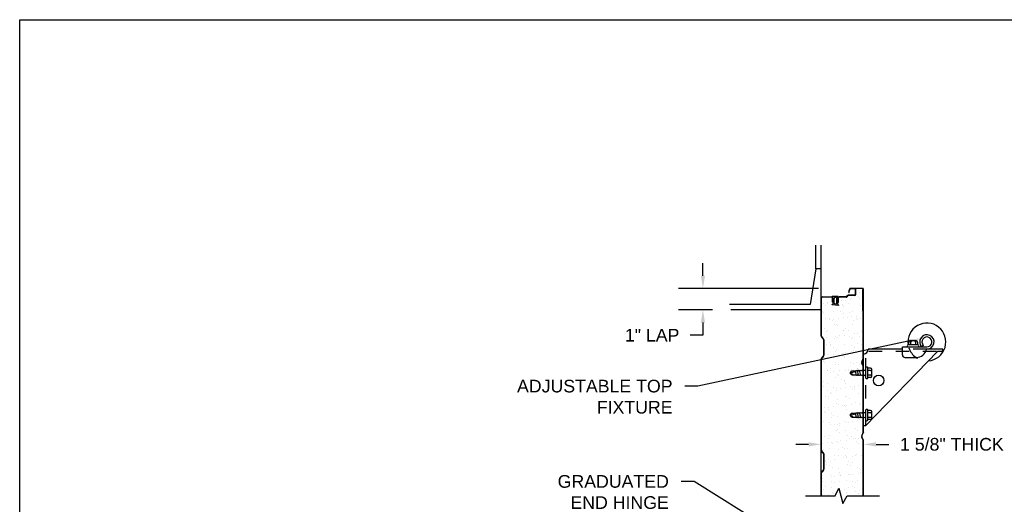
# Model space of a CAD drawing. Header units: inches. Extents: x 168.8 to 189.1, y 234.4 to 247.7.
# Tile 4 of 7: x 168.8 to 176.1, y 243.6 to 247.2. Entities that reach past the tile are written whole.
import ezdxf
from ezdxf import colors
from ezdxf.entities.mleader import LeaderData, LeaderLine
from ezdxf.math import Vec2, Vec3

# ---------------------------------------------------------------- set-up
doc = ezdxf.new("R2010")
doc.units = ezdxf.units.IN
doc.header["$LTSCALE"] = 0.25
doc.header["$MEASUREMENT"] = 0
doc.linetypes.add('HIDDEN2', pattern=[0.1875, 0.125, -0.0625])
doc.linetypes.add('HIDDEN3', pattern=[0.09375, 0.0625, -0.03125])
doc.layers.add('591', color=7, linetype='Continuous')
doc.layers.add('ANNOTATIONS', color=1, linetype='Continuous')
doc.styles.add('ARIAL', font='arial.ttf', dxfattribs={"height": 0.09375})
doc.styles.get("Standard").update_dxf_attribs({"font": 'romans.shx'})
doc.dimstyles.new('DIMSTYLE_5', dxfattribs={"dimtxt": 0.0625, "dimasz": 0.15, "dimexe": 0.18, "dimexo": 0.0625, "dimgap": 0.09, "dimtad": 0, "dimtih": 1, "dimtoh": 1, "dimdec": 5, "dimlfac": 8, "dimzin": 4, "dimdsep": 46, "dimtxsty": 'Standard', "dimcen": 0.09, "dimadec": 0, "dimazin": 0, "dimtp": 0.03125, "dimtm": 0.03125, "dimtfac": 1, "dimtdec": 5, "dimtofl": 0, "dimtmove": 0, "dimatfit": 3, "dimfxl": 1, "dimtolj": 1, "dimtzin": 4, "dimarcsym": 0})
doc.dimstyles.new('STANDARD$0', dxfattribs={"dimtxt": 0.09375, "dimasz": 0.09375, "dimexe": 0.03125, "dimexo": 0.046875, "dimgap": 0.09, "dimtad": 0, "dimtih": 1, "dimtoh": 1, "dimdec": 4, "dimzin": 0, "dimdsep": 46, "dimtxsty": 'ARIAL', "dimcen": 0.09, "dimadec": 0, "dimazin": 0, "dimtfac": 1, "dimtdec": 4, "dimtofl": 0, "dimtmove": 0, "dimatfit": 1, "dimfxl": 1, "dimtolj": 1, "dimtzin": 0, "dimarcsym": 0})

# ---------------------------------------------------------------- blocks, each defined once
blk = doc.blocks.new('*X5')
at = {"color": 0}
for p, q in [((2.1989, 9.6104), (2.1989, 9.6104)), ((2.2396, 9.6158), (2.2396, 9.6158)), ((2.2465, 9.6244), (2.2465, 9.6244)), ((2.2789, 9.6507), (2.2789, 9.6507)), ((2.28, 9.6594), (2.28, 9.6594)), ((2.3, 9.6373), (2.3, 9.6373)), ((2.3068, 9.6707), (2.3068, 9.6707)), ((2.3075, 9.6247), (2.3075, 9.6247)), ((2.0383, 9.5893), (2.0383, 9.5893)), ((2.0512, 9.5733), (2.0512, 9.5733)), ((2.0644, 9.5927), (2.0644, 9.5927)), ((2.0645, 9.5883), (2.0645, 9.5883)), ((2.1729, 9.607), (2.1729, 9.607)), ((2.1794, 9.5699), (2.1794, 9.5699)), ((2.182, 9.575), (2.182, 9.575)), ((2.1886, 9.5614), (2.1886, 9.5614)), ((2.2202, 9.5886), (2.2202, 9.5886)), ((2.3099, 9.5744), (2.3099, 9.5744)), ((2.0289, 9.5115), (2.0289, 9.5115)), ((2.0291, 9.526), (2.0291, 9.526)), ((2.0383, 9.5175), (2.0383, 9.5175)), ((2.0543, 9.477), (2.0543, 9.477)), ((2.0818, 9.4777), (2.0818, 9.4777)), ((2.0844, 9.4659), (2.0844, 9.4659)), ((2.1105, 9.4693), (2.1105, 9.4693)), ((2.1146, 9.5232), (2.1146, 9.5232)), ((2.1511, 9.4747), (2.1511, 9.4747)), ((2.1636, 9.5252), (2.1636, 9.5252)), ((2.1846, 9.5118), (2.1846, 9.5118)), ((2.1852, 9.4786), (2.1852, 9.4786)), ((2.219, 9.4836), (2.219, 9.4836)), ((2.2321, 9.5216), (2.2321, 9.5216)), ((2.245, 9.4871), (2.245, 9.4871)), ((2.2496, 9.5281), (2.2496, 9.5281)), ((2.2605, 9.4634), (2.2605, 9.4634)), ((2.2819, 9.476), (2.2819, 9.476)), ((2.2857, 9.4924), (2.2857, 9.4924)), ((2.2911, 9.4675), (2.2911, 9.4675)), ((2.3131, 9.478), (2.3131, 9.478)), ((2.3193, 9.5255), (2.3193, 9.5255)), ((2.0482, 9.3997), (2.0482, 9.3997)), ((2.1048, 9.4631), (2.1048, 9.4631)), ((2.1177, 9.4269), (2.1177, 9.4269)), ((2.1316, 9.4321), (2.1316, 9.4321)), ((2.1408, 9.4236), (2.1408, 9.4236)), ((2.2039, 9.4), (2.2039, 9.4)), ((2.2528, 9.4318), (2.2528, 9.4318)), ((2.034, 9.3399), (2.034, 9.3399)), ((2.0575, 9.3806), (2.0575, 9.3806)), ((2.0626, 9.3336), (2.0626, 9.3336)), ((2.0693, 9.3863), (2.0693, 9.3863)), ((2.1209, 9.3305), (2.1209, 9.3305)), ((2.1305, 9.3425), (2.1305, 9.3425)), ((2.1452, 9.3379), (2.1452, 9.3379)), ((2.1566, 9.3459), (2.1566, 9.3459)), ((2.1843, 9.3838), (2.1843, 9.3838)), ((2.1883, 9.3823), (2.1883, 9.3823)), ((2.1972, 9.3513), (2.1972, 9.3513)), ((2.225, 9.3866), (2.225, 9.3866)), ((2.2341, 9.3382), (2.2341, 9.3382)), ((2.2433, 9.3297), (2.2433, 9.3297)), ((2.2559, 9.3354), (2.2559, 9.3354)), ((2.2651, 9.3602), (2.2651, 9.3602)), ((2.2911, 9.3637), (2.2911, 9.3637)), ((2.3009, 9.3382), (2.3009, 9.3382)), ((2.3162, 9.3817), (2.3162, 9.3817)), ((2.0606, 9.2843), (2.0606, 9.2843)), ((2.0838, 9.2943), (2.0838, 9.2943)), ((2.0886, 9.2745), (2.0886, 9.2745)), ((2.093, 9.2858), (2.093, 9.2858)), ((2.1097, 9.2611), (2.1097, 9.2611)), ((2.1365, 9.246), (2.1365, 9.246)), ((2.1915, 9.286), (2.1915, 9.286)), ((2.2443, 9.2748), (2.2443, 9.2748)), ((2.2654, 9.2614), (2.2654, 9.2614)), ((2.2868, 9.2899), (2.2868, 9.2899)), ((2.3194, 9.2853), (2.3194, 9.2853)), ((2.042, 9.2014), (2.042, 9.2014)), ((2.0638, 9.1879), (2.0638, 9.1879)), ((2.0681, 9.2048), (2.0681, 9.2048)), ((2.1087, 9.2102), (2.1087, 9.2102)), ((2.124, 9.2342), (2.124, 9.2342)), ((2.1766, 9.2191), (2.1766, 9.2191)), ((2.1856, 9.2127), (2.1856, 9.2127)), ((2.1863, 9.2004), (2.1863, 9.2004)), ((2.1946, 9.1896), (2.1946, 9.1896)), ((2.1955, 9.1919), (2.1955, 9.1919)), ((2.2027, 9.2226), (2.2027, 9.2226)), ((2.2433, 9.2279), (2.2433, 9.2279)), ((2.2591, 9.2391), (2.2591, 9.2391)), ((2.3112, 9.2368), (2.3112, 9.2368)), ((2.3225, 9.189), (2.3225, 9.189)), ((2.036, 9.1565), (2.036, 9.1565)), ((2.0452, 9.1481), (2.0452, 9.1481)), ((2.0887, 9.1082), (2.0887, 9.1082)), ((2.1272, 9.1379), (2.1272, 9.1379)), ((2.129, 9.1493), (2.129, 9.1493)), ((2.1501, 9.1359), (2.1501, 9.1359)), ((2.239, 9.1521), (2.239, 9.1521)), ((2.2622, 9.1427), (2.2622, 9.1427)), ((2.2847, 9.1496), (2.2847, 9.1496)), ((2.2887, 9.1065), (2.2887, 9.1065)), ((2.2894, 9.1045), (2.2894, 9.1045)), ((2.3058, 9.1362), (2.3058, 9.1362)), ((2.0669, 9.0916), (2.0669, 9.0916)), ((2.0703, 9.0872), (2.0703, 9.0872)), ((2.0881, 9.078), (2.0881, 9.078)), ((2.1142, 9.0814), (2.1142, 9.0814)), ((2.1303, 9.0415), (2.1303, 9.0415)), ((2.1384, 9.0626), (2.1384, 9.0626)), ((2.1477, 9.0541), (2.1477, 9.0541)), ((2.1548, 9.0868), (2.1548, 9.0868)), ((2.1978, 9.0933), (2.1978, 9.0933)), ((2.2227, 9.0957), (2.2227, 9.0957)), ((2.226, 9.0875), (2.226, 9.0875)), ((2.2488, 9.0992), (2.2488, 9.0992)), ((2.2654, 9.0464), (2.2654, 9.0464)), ((2.298, 9.098), (2.298, 9.098)), ((2.3257, 9.0927), (2.3257, 9.0927)), ((2.0347, 9.0104), (2.0347, 9.0104)), ((2.0408, 8.9704), (2.0408, 8.9704)), ((2.0701, 8.9953), (2.0701, 8.9953)), ((2.1107, 8.962), (2.1107, 8.962)), ((2.1342, 8.9546), (2.1342, 8.9546)), ((2.1603, 8.9581), (2.1603, 8.9581)), ((2.1694, 9.0241), (2.1694, 9.0241)), ((2.1905, 9.0107), (2.1905, 9.0107)), ((2.1912, 9.0143), (2.1912, 9.0143)), ((2.2009, 8.9969), (2.2009, 8.9969)), ((2.2009, 8.9634), (2.2009, 8.9634)), ((2.2409, 8.9687), (2.2409, 8.9687)), ((2.2501, 8.9602), (2.2501, 8.9602)), ((2.2664, 8.9623), (2.2664, 8.9623)), ((2.2688, 8.9724), (2.2688, 8.9724)), ((2.2949, 8.9758), (2.2949, 8.9758)), ((2.3251, 9.0244), (2.3251, 9.0244)), ((2.3288, 8.9963), (2.3288, 8.9963)), ((2.0257, 8.9403), (2.0257, 8.9403)), ((2.054, 8.8986), (2.054, 8.8986)), ((2.0663, 8.9457), (2.0663, 8.9457)), ((2.0732, 8.8989), (2.0732, 8.8989)), ((2.0751, 8.8852), (2.0751, 8.8852)), ((2.0906, 8.9248), (2.0906, 8.9248)), ((2.0998, 8.9164), (2.0998, 8.9164)), ((2.1335, 8.9452), (2.1335, 8.9452)), ((2.2041, 8.9006), (2.2041, 8.9006)), ((2.2098, 8.8989), (2.2098, 8.8989)), ((2.2308, 8.8855), (2.2308, 8.8855)), ((2.2685, 8.95), (2.2685, 8.95)), ((2.2936, 8.9204), (2.2936, 8.9204)), ((2.0458, 8.8135), (2.0458, 8.8135)), ((2.0718, 8.817), (2.0718, 8.817)), ((2.1124, 8.8223), (2.1124, 8.8223)), ((2.1366, 8.8488), (2.1366, 8.8488)), ((2.1433, 8.8765), (2.1433, 8.8765)), ((2.151, 8.8368), (2.151, 8.8368)), ((2.1803, 8.8312), (2.1803, 8.8312)), ((2.1931, 8.8309), (2.1931, 8.8309)), ((2.2023, 8.8224), (2.2023, 8.8224)), ((2.2064, 8.8347), (2.2064, 8.8347)), ((2.247, 8.84), (2.247, 8.84)), ((2.2717, 8.8537), (2.2717, 8.8537)), ((2.3067, 8.8371), (2.3067, 8.8371)), ((2.3149, 8.849), (2.3149, 8.849)), ((2.0428, 8.787), (2.0428, 8.787)), ((2.052, 8.7786), (2.052, 8.7786)), ((2.0764, 8.8026), (2.0764, 8.8026)), ((2.0944, 8.7734), (2.0944, 8.7734)), ((2.0955, 8.7387), (2.0955, 8.7387)), ((2.1155, 8.76), (2.1155, 8.76)), ((2.1398, 8.7525), (2.1398, 8.7525)), ((2.2072, 8.8042), (2.2072, 8.8042)), ((2.2458, 8.7826), (2.2458, 8.7826)), ((2.2956, 8.737), (2.2956, 8.737)), ((2.0239, 8.6812), (2.0239, 8.6812)), ((2.0357, 8.7113), (2.0357, 8.7113)), ((2.0795, 8.7062), (2.0795, 8.7062)), ((2.0919, 8.6901), (2.0919, 8.6901)), ((2.1179, 8.6936), (2.1179, 8.6936)), ((2.1453, 8.6931), (2.1453, 8.6931)), ((2.1545, 8.6847), (2.1545, 8.6847)), ((2.1585, 8.6989), (2.1585, 8.6989)), ((2.1914, 8.7116), (2.1914, 8.7116)), ((2.2104, 8.7079), (2.2104, 8.7079)), ((2.2264, 8.7079), (2.2264, 8.7079)), ((2.2525, 8.7113), (2.2525, 8.7113)), ((2.2931, 8.7166), (2.2931, 8.7166)), ((2.3048, 8.7285), (2.3048, 8.7285)), ((2.0477, 8.6009), (2.0477, 8.6009)), ((2.0827, 8.6099), (2.0827, 8.6099)), ((2.1348, 8.6482), (2.1348, 8.6482)), ((2.1429, 8.6562), (2.1429, 8.6562)), ((2.1559, 8.6348), (2.1559, 8.6348)), ((2.198, 8.6448), (2.198, 8.6448)), ((2.2135, 8.6116), (2.2135, 8.6116)), ((2.2478, 8.5992), (2.2478, 8.5992)), ((2.257, 8.5907), (2.257, 8.5907)), ((2.278, 8.661), (2.278, 8.661)), ((2.2905, 8.6485), (2.2905, 8.6485)), ((2.3116, 8.6351), (2.3116, 8.6351)), ((2.0294, 8.5525), (2.0294, 8.5525)), ((2.07, 8.5578), (2.07, 8.5578)), ((2.0761, 8.5861), (2.0761, 8.5861)), ((2.0974, 8.5553), (2.0974, 8.5553)), ((2.1067, 8.5469), (2.1067, 8.5469)), ((2.138, 8.5667), (2.138, 8.5667)), ((2.1461, 8.5598), (2.1461, 8.5598)), ((2.164, 8.5702), (2.164, 8.5702)), ((2.1752, 8.523), (2.1752, 8.523)), ((2.2046, 8.5755), (2.2046, 8.5755)), ((2.2318, 8.5864), (2.2318, 8.5864)), ((2.2725, 8.5845), (2.2725, 8.5845)), ((2.2811, 8.5647), (2.2811, 8.5647)), ((2.2986, 8.5879), (2.2986, 8.5879)), ((2.3005, 8.5509), (2.3005, 8.5509)), ((2.3309, 8.5233), (2.3309, 8.5233)), ((2.0406, 8.5093), (2.0406, 8.5093)), ((2.0858, 8.5136), (2.0858, 8.5136)), ((2.1165, 8.4609), (2.1165, 8.4609)), ((2.1492, 8.4635), (2.1492, 8.4635)), ((2.1502, 8.507), (2.1502, 8.507)), ((2.1963, 8.5096), (2.1963, 8.5096)), ((2.1999, 8.4614), (2.1999, 8.4614)), ((2.2091, 8.453), (2.2091, 8.453)), ((2.2101, 8.4468), (2.2101, 8.4468)), ((2.2167, 8.5152), (2.2167, 8.5152)), ((2.2507, 8.4521), (2.2507, 8.4521)), ((2.2722, 8.4612), (2.2722, 8.4612)), ((2.2843, 8.4683), (2.2843, 8.4683)), ((2.3186, 8.4611), (2.3186, 8.4611)), ((2.0495, 8.4256), (2.0495, 8.4256)), ((2.0496, 8.4175), (2.0496, 8.4175)), ((2.0588, 8.4091), (2.0588, 8.4091)), ((2.0599, 8.3975), (2.0599, 8.3975)), ((2.0755, 8.4291), (2.0755, 8.4291)), ((2.0809, 8.3841), (2.0809, 8.3841)), ((2.089, 8.4172), (2.089, 8.4172)), ((2.1161, 8.4344), (2.1161, 8.4344)), ((2.1841, 8.4434), (2.1841, 8.4434)), ((2.2156, 8.3978), (2.2156, 8.3978)), ((2.2198, 8.4189), (2.2198, 8.4189)), ((2.2367, 8.3844), (2.2367, 8.3844)), ((2.2526, 8.4131), (2.2526, 8.4131)), ((2.2874, 8.372), (2.2874, 8.372)), ((2.0921, 8.3209), (2.0921, 8.3209)), ((2.0956, 8.3023), (2.0956, 8.3023)), ((2.1023, 8.3692), (2.1023, 8.3692)), ((2.1216, 8.3057), (2.1216, 8.3057)), ((2.1521, 8.3236), (2.1521, 8.3236)), ((2.1524, 8.3671), (2.1524, 8.3671)), ((2.1569, 8.3357), (2.1569, 8.3357)), ((2.1613, 8.3152), (2.1613, 8.3152)), ((2.1622, 8.311), (2.1622, 8.311)), ((2.223, 8.3225), (2.223, 8.3225)), ((2.2302, 8.32), (2.2302, 8.32)), ((2.2562, 8.3234), (2.2562, 8.3234)), ((2.2968, 8.3288), (2.2968, 8.3288)), ((2.3024, 8.3675), (2.3024, 8.3675)), ((2.3116, 8.3591), (2.3116, 8.3591)), ((2.3126, 8.336), (2.3126, 8.336)), ((2.0276, 8.2714), (2.0276, 8.2714)), ((2.0277, 8.2933), (2.0277, 8.2933)), ((2.0545, 8.2314), (2.0545, 8.2314)), ((2.1002, 8.2723), (2.1002, 8.2723)), ((2.1213, 8.2589), (2.1213, 8.2589)), ((2.1555, 8.2708), (2.1555, 8.2708)), ((2.2048, 8.2753), (2.2048, 8.2753)), ((2.2261, 8.2262), (2.2261, 8.2262)), ((2.2546, 8.2297), (2.2546, 8.2297)), ((2.256, 8.2726), (2.256, 8.2726)), ((2.277, 8.2592), (2.277, 8.2592)), ((2.2906, 8.2757), (2.2906, 8.2757)), ((2.0308, 8.1751), (2.0308, 8.1751)), ((2.0331, 8.1646), (2.0331, 8.1646)), ((2.0415, 8.2102), (2.0415, 8.2102)), ((2.0738, 8.1699), (2.0738, 8.1699)), ((2.0953, 8.2245), (2.0953, 8.2245)), ((2.1043, 8.1858), (2.1043, 8.1858)), ((2.1135, 8.1774), (2.1135, 8.1774)), ((2.1677, 8.1823), (2.1677, 8.1823)), ((2.1972, 8.2105), (2.1972, 8.2105)), ((2.2083, 8.1876), (2.2083, 8.1876)), ((2.2638, 8.2213), (2.2638, 8.2213)), ((2.2763, 8.1966), (2.2763, 8.1966)), ((2.2937, 8.1793), (2.2937, 8.1793)), ((2.3023, 8.2), (2.3023, 8.2)), ((2.3073, 8.1814), (2.3073, 8.1814))]:
    blk.add_line(p, q, dxfattribs=at)
blk = doc.blocks.new('*D11')
at = {"layer": 'ANNOTATIONS', "color": 0, "lineweight": -2, "transparency": 16777216}
for p, q in [((173.8232, 245.2882), (173.8232, 245.3819)), ((174.678, 245.1944), (173.6432, 245.1944)), ((173.8945, 245.0353), (173.6432, 245.0353)), ((173.8232, 244.9415), (173.8232, 244.8478)), ((173.8232, 244.8478), (173.7295, 244.8478))]:
    blk.add_line(p, q, dxfattribs=at)
at = {"layer": 'ANNOTATIONS', "color": 0, "transparency": 16777216}
for points in [[(173.8076, 245.2882), (173.8389, 245.2882), (173.8232, 245.1944)], [(173.8076, 244.9415), (173.8389, 244.9415), (173.8232, 245.0353)]]:
    blk.add_solid(points, dxfattribs=at)
at = {"layer": 'defpoints', "color": 0, "transparency": 16777216}
for p in [(174.7405, 245.1944), (173.8232, 245.0353), (173.957, 245.0353)]:
    blk.add_point(p, dxfattribs=at)
at = {"layer": 'ANNOTATIONS', "color": 0, "transparency": 16777216, "insert": (173.4478, 244.8478), "char_height": 0.09375, "attachment_point": 5, "style": 'ARIAL'}
blk.add_mtext('\\A1;1" LAP', dxfattribs=at)
blk = doc.blocks.new('*D12')
at = {"layer": 'ANNOTATIONS', "color": 0, "lineweight": -2, "transparency": 16777216}
for p, q in [((174.6039, 244.0402), (174.5101, 244.0402)), ((174.6976, 243.7981), (174.6976, 244.0715)), ((175.0101, 243.7981), (175.0101, 244.0715)), ((175.1039, 244.0402), (175.1976, 244.0402))]:
    blk.add_line(p, q, dxfattribs=at)
at = {"layer": 'ANNOTATIONS', "color": 0, "transparency": 16777216}
for points in [[(174.6039, 244.0559), (174.6039, 244.0246), (174.6976, 244.0402)], [(175.1039, 244.0559), (175.1039, 244.0246), (175.0101, 244.0402)]]:
    blk.add_solid(points, dxfattribs=at)
at = {"layer": 'defpoints', "color": 0, "transparency": 16777216}
for p in [(175.0101, 244.0402), (174.6976, 243.7512), (175.0101, 243.7512)]:
    blk.add_point(p, dxfattribs=at)
at = {"layer": 'ANNOTATIONS', "color": 0, "transparency": 16777216, "insert": (175.6639, 244.0402), "char_height": 0.09375, "attachment_point": 5, "style": 'ARIAL'}
blk.add_mtext('\\A1;1 5/8" THICK', dxfattribs=at)

msp = doc.modelspace()

# ---------------------------------------------------------------- linework, layer by layer
at = {"layer": '591'}
for p, q in [((174.65825, 245.33887), (174.65825, 245.515)), ((174.69765, 244.84113), (174.69765, 245.515)), ((174.65825, 245.33887), (174.61654, 245.07467)), ((174.69765, 245.33887), (174.65825, 245.33887)), ((174.90115, 245.16621), (174.90654, 245.18685)), ((174.90312, 245.1657), (174.9085, 245.18634)), ((174.90508, 245.16518), (174.91047, 245.18583)), ((175.00202, 245.19445), (174.91637, 245.19445)), ((175.00202, 245.19241), (174.91637, 245.19241)), ((174.94546, 245.19038), (174.91637, 245.19038)), ((174.95156, 245.15023), (174.95156, 245.18429)), ((174.95359, 245.15023), (174.95359, 245.18429)), ((175.00812, 245.18632), (175.00265, 245.18632)), ((175.00265, 245.18632), (175.00265, 245.03007)), ((175.00812, 244.67949), (175.00812, 245.18632)), ((175.01015, 244.13262), (175.01015, 245.18632)), ((174.70015, 244.84113), (174.70015, 245.1232)), ((174.70624, 245.13179), (174.77452, 245.13179)), ((174.77452, 245.12929), (174.70624, 245.12929)), ((174.77937, 245.13029), (174.77937, 245.13358)), ((174.82194, 245.13326), (174.77937, 245.13358)), ((174.78062, 245.09179), (174.78062, 245.1232)), ((174.78312, 245.09179), (174.78312, 245.1232)), ((174.78562, 245.082), (174.78562, 245.12331)), ((174.79343, 245.08529), (174.79343, 245.12001)), ((174.80528, 245.12688), (174.79903, 245.12622)), ((174.81218, 245.08464), (174.81218, 245.12066)), ((174.81999, 245.0769), (174.81999, 245.1284)), ((174.82249, 245.08866), (174.82249, 245.12366)), ((174.82452, 245.08866), (174.82452, 245.12366)), ((174.88153, 245.13179), (174.83062, 245.13179)), ((174.88153, 245.12976), (174.83062, 245.12976)), ((174.89402, 245.14175), (174.88584, 245.13357)), ((174.89546, 245.14032), (174.88728, 245.13214)), ((174.94546, 245.14413), (174.89976, 245.14413)), ((174.94546, 245.1421), (174.89976, 245.1421)), ((174.61654, 245.07467), (174.01861, 245.07467)), ((174.69765, 245.03527), (174.02881, 245.03527)), ((174.77937, 245.07172), (174.77937, 245.07501)), ((174.82624, 245.06679), (174.77937, 245.07172)), ((174.78062, 245.09179), (174.78312, 245.09179)), ((174.80528, 245.07842), (174.79903, 245.07908)), ((174.82452, 245.08866), (174.82249, 245.08866)), ((174.82624, 245.06992), (174.82624, 245.06679)), ((175.00265, 245.03007), (175.00812, 245.03007)), ((174.71274, 244.81983), (174.70204, 244.83052)), ((174.71451, 244.82159), (174.70381, 244.83229)), ((174.7164, 244.70259), (174.7164, 244.81099)), ((174.7189, 244.70259), (174.7189, 244.81099)), ((175.29843, 244.74445), (175.04598, 244.74445)), ((175.29843, 244.76129), (175.47921, 244.76129)), ((175.29843, 244.70191), (175.29843, 244.76129)), ((175.41519, 244.77684), (175.33792, 244.77684)), ((175.34296, 244.79676), (175.34296, 244.77684)), ((175.40077, 244.80613), (175.35234, 244.80613)), ((175.35898, 244.79676), (175.35898, 244.77684)), ((175.39413, 244.79676), (175.39413, 244.77684)), ((175.41015, 244.79676), (175.41015, 244.77684)), ((175.45246, 244.77285), (175.44017, 244.76129)), ((175.59609, 244.74445), (175.47737, 244.74445)), ((175.59609, 244.72788), (175.59609, 244.74445)), ((174.69765, 243.99738), (174.69765, 244.67245)), ((174.70015, 243.99738), (174.70015, 244.67245)), ((174.71274, 244.69375), (174.70204, 244.68306)), ((174.71451, 244.69199), (174.70381, 244.68129)), ((175.00759, 244.67701), (174.99702, 244.65326)), ((175.00945, 244.67619), (174.99887, 244.65243)), ((175.55702, 244.72788), (175.02671, 244.17882)), ((175.31718, 244.68316), (175.40109, 244.68316)), ((175.00759, 244.61782), (174.99702, 244.64157)), ((175.00945, 244.61864), (174.99887, 244.64239)), ((175.00812, 244.13262), (175.00812, 244.61534)), ((175.02671, 244.53082), (175.02671, 244.60808)), ((175.04226, 244.53082), (175.04226, 244.60808)), ((175.06218, 244.60304), (175.04226, 244.60304)), ((175.07156, 244.54523), (175.07156, 244.59366)), ((174.9114, 244.56945), (174.9239, 244.58468)), ((174.9114, 244.56945), (174.95245, 244.57955)), ((174.9114, 244.56945), (174.93733, 244.55421)), ((174.9239, 244.55421), (174.9114, 244.56945)), ((174.9239, 244.58468), (174.9553, 244.58468)), ((174.9239, 244.55421), (174.95376, 244.55421)), ((174.95844, 244.55046), (174.9514, 244.58468)), ((174.95376, 244.55421), (174.95844, 244.55046)), ((174.9553, 244.58468), (174.95844, 244.58843)), ((174.95844, 244.58843), (174.96311, 244.58468)), ((174.95844, 244.55046), (174.96157, 244.55421)), ((174.96157, 244.55421), (174.96625, 244.55046)), ((174.96311, 244.58468), (174.96625, 244.58843)), ((174.97406, 244.55046), (174.96625, 244.58843)), ((174.96625, 244.58843), (174.97093, 244.58468)), ((174.96625, 244.55046), (174.96938, 244.55421)), ((174.96938, 244.55421), (174.97406, 244.55046)), ((174.97093, 244.58468), (174.97406, 244.58843)), ((174.97406, 244.58843), (174.97874, 244.58468)), ((174.97406, 244.55046), (174.9772, 244.55421)), ((174.9772, 244.55421), (174.98187, 244.55046)), ((174.97874, 244.58468), (174.98187, 244.58843)), ((174.98969, 244.55046), (174.98187, 244.58843)), ((174.98187, 244.58843), (174.98655, 244.58468)), ((174.98187, 244.55046), (174.98501, 244.55421)), ((174.98501, 244.55421), (174.98969, 244.55046)), ((174.98655, 244.58468), (174.98969, 244.58843)), ((174.98969, 244.58843), (174.99436, 244.58468)), ((174.98969, 244.55046), (174.99282, 244.55421)), ((174.99282, 244.55421), (174.9975, 244.55046)), ((174.99436, 244.58468), (174.9975, 244.58843)), ((174.9975, 244.58843), (175.00218, 244.58468)), ((174.9975, 244.55046), (175.00063, 244.55421)), ((175.00063, 244.55421), (175.00531, 244.55046)), ((175.00218, 244.58468), (175.00531, 244.58843)), ((175.00531, 244.58843), (175.00999, 244.58468)), ((175.00531, 244.55046), (175.00845, 244.55421)), ((175.00845, 244.55421), (175.01312, 244.55046)), ((175.00999, 244.58468), (175.01312, 244.58843)), ((175.01312, 244.58843), (175.02671, 244.58843)), ((175.01312, 244.55046), (175.01626, 244.55421)), ((175.01626, 244.55421), (175.02094, 244.55046)), ((175.02094, 244.55046), (175.02671, 244.55046)), ((175.06218, 244.58702), (175.04226, 244.58702)), ((175.06218, 244.55187), (175.04226, 244.55187)), ((175.06218, 244.53585), (175.04226, 244.53585)), ((174.9114, 244.25695), (174.9239, 244.27218)), ((174.9114, 244.25695), (174.95245, 244.26705)), ((174.9239, 244.24171), (174.9114, 244.25695)), ((174.9114, 244.25695), (174.93733, 244.24171)), ((174.9239, 244.27218), (174.9553, 244.27218)), ((174.9239, 244.24171), (174.95376, 244.24171)), ((174.95844, 244.23796), (174.9514, 244.27218)), ((174.95376, 244.24171), (174.95844, 244.23796)), ((174.9553, 244.27218), (174.95844, 244.27593)), ((174.95844, 244.27593), (174.96311, 244.27218)), ((174.95844, 244.23796), (174.96157, 244.24171)), ((174.96157, 244.24171), (174.96625, 244.23796)), ((174.96311, 244.27218), (174.96625, 244.27593)), ((174.96625, 244.27593), (174.97093, 244.27218)), ((174.97406, 244.23796), (174.96625, 244.27593)), ((174.96625, 244.23796), (174.96938, 244.24171)), ((174.96938, 244.24171), (174.97406, 244.23796)), ((174.97093, 244.27218), (174.97406, 244.27593)), ((174.97406, 244.27593), (174.97874, 244.27218)), ((174.97406, 244.23796), (174.9772, 244.24171)), ((174.9772, 244.24171), (174.98187, 244.23796)), ((174.97874, 244.27218), (174.98187, 244.27593)), ((174.98187, 244.27593), (174.98655, 244.27218)), ((174.98969, 244.23796), (174.98187, 244.27593)), ((174.98187, 244.23796), (174.98501, 244.24171)), ((174.98501, 244.24171), (174.98969, 244.23796)), ((174.98655, 244.27218), (174.98969, 244.27593)), ((174.98969, 244.27593), (174.99436, 244.27218)), ((174.98969, 244.23796), (174.99282, 244.24171)), ((174.99282, 244.24171), (174.9975, 244.23796)), ((174.99436, 244.27218), (174.9975, 244.27593)), ((174.9975, 244.27593), (175.00218, 244.27218)), ((174.9975, 244.23796), (175.00063, 244.24171)), ((175.00063, 244.24171), (175.00531, 244.23796)), ((175.00218, 244.27218), (175.00531, 244.27593)), ((175.00531, 244.27593), (175.00999, 244.27218)), ((175.00531, 244.23796), (175.00845, 244.24171)), ((175.00845, 244.24171), (175.01312, 244.23796)), ((175.00999, 244.27218), (175.01312, 244.27593)), ((175.01312, 244.27593), (175.02671, 244.27593)), ((175.01312, 244.23796), (175.01626, 244.24171)), ((175.01626, 244.24171), (175.02094, 244.23796)), ((175.02094, 244.23796), (175.02671, 244.23796)), ((175.02671, 244.21832), (175.02671, 244.29558)), ((175.04226, 244.21832), (175.04226, 244.29558)), ((175.06218, 244.29054), (175.04226, 244.29054)), ((175.06218, 244.27452), (175.04226, 244.27452)), ((175.06218, 244.23937), (175.04226, 244.23937)), ((175.07156, 244.23273), (175.07156, 244.28116)), ((175.01015, 244.17882), (175.02671, 244.17882)), ((175.06218, 244.22335), (175.04226, 244.22335)), ((175.00759, 244.13014), (174.99702, 244.10639)), ((175.00759, 244.07094), (174.99702, 244.09469)), ((175.00945, 244.12931), (174.99887, 244.10556)), ((175.00945, 244.07177), (174.99887, 244.09552)), ((175.00812, 243.65883), (175.00812, 244.06846)), ((175.01015, 243.65883), (175.01015, 244.06846)), ((174.71274, 243.97608), (174.70204, 243.98677)), ((174.71451, 243.97784), (174.70381, 243.98854)), ((174.7164, 243.85884), (174.7164, 243.96724)), ((174.7189, 243.85884), (174.7189, 243.96724)), ((174.69765, 243.65883), (174.69765, 243.8287)), ((174.70015, 243.65883), (174.70015, 243.8287)), ((174.71274, 243.85), (174.70204, 243.83931)), ((174.71451, 243.84824), (174.70381, 243.83754)), ((174.58033, 243.65883), (174.79977, 243.65883)), ((174.79977, 243.65883), (174.82693, 243.71523)), ((174.82693, 243.71523), (174.85749, 243.60319)), ((174.85749, 243.60319), (174.88929, 243.65883)), ((174.88929, 243.65883), (175.12747, 243.65883))]:
    msp.add_line(p, q, dxfattribs=at)
at = {"layer": '591', "linetype": 'HIDDEN2'}
msp.add_line((175.47737, 244.74445), (175.29843, 244.74445), dxfattribs=at)
at = {"layer": '591', "linetype": 'HIDDEN3'}
for p, q in [((175.02671, 244.17882), (175.02671, 244.71267)), ((175.54911, 244.72788), (175.04193, 244.72788))]:
    msp.add_line(p, q, dxfattribs=at)
at = {"layer": '591', "linetype": 'Continuous'}
msp.add_line((175.59609, 244.72788), (175.55702, 244.72788), dxfattribs=at)
at = {"layer": '591'}
msp.add_circle((175.12218, 244.51257), 0.03906, dxfattribs=at)
for centre, radius, start, end in [((174.91637, 245.18429), 0.01016, 90, 165.379126), ((174.91637, 245.18429), 0.00813, 90, 165.379126), ((174.91637, 245.18429), 0.00609, 90, 165.379126), ((174.94546, 245.18429), 0.00813, 0, 90), ((174.94546, 245.18429), 0.00609, 0, 90), ((175.00202, 245.18632), 0.00813, 0, 90), ((175.00202, 245.18632), 0.00609, 0, 90), ((174.70624, 245.1232), 0.00859, 90, 180), ((174.70624, 245.1232), 0.00609, 90, 180), ((174.77452, 245.1232), 0.00859, 0, 90), ((174.77452, 245.1232), 0.00609, 0, 90), ((174.77859, 245.12331), 0.00703, 0, 83.62063), ((174.79968, 245.12001), 0.00625, 96, 180), ((174.80593, 245.12066), 0.00625, 0, 96), ((174.82702, 245.1284), 0.00703, 136.299603, 180), ((174.83062, 245.12366), 0.00813, 90, 180), ((174.83062, 245.12366), 0.00609, 90, 180), ((174.88153, 245.13788), 0.00609, 270, 315), ((174.88153, 245.13788), 0.00813, 270, 315), ((174.89976, 245.13601), 0.00813, 90, 135), ((174.89976, 245.13601), 0.00609, 90, 135), ((174.90312, 245.1657), 0.00203, 165.379126, 345.379126), ((174.94546, 245.15023), 0.00609, 270, 0), ((174.94546, 245.15023), 0.00813, 270, 0), ((174.77859, 245.082), 0.00703, 276.37937, 0), ((174.79968, 245.08529), 0.00625, 180, 264), ((174.80593, 245.08464), 0.00625, 264, 0), ((174.82702, 245.0769), 0.00703, 180, 263.62063), ((175.47921, 244.79801), 0.13984, 274.46385, 188.707873), ((174.71265, 244.84113), 0.015, 180, 225), ((174.71265, 244.84113), 0.0125, 180, 225), ((174.7039, 244.81099), 0.0125, 0, 45), ((174.7039, 244.81099), 0.015, 0, 45), ((175.47921, 244.79801), 0.05359, 268.035395, 223.245926), ((175.47921, 244.79801), 0.03672, 270, 223.245926), ((175.01015, 244.74445), 0.03583, 270, 360), ((175.34421, 244.76906), 0.00999, 128.935918, 231.064082), ((175.35234, 244.79676), 0.00938, 90, 180), ((175.3496, 244.79676), 0.00938, 0, 81.614461), ((175.36835, 244.79676), 0.00938, 90, 180), ((175.38476, 244.79676), 0.00938, 0, 90), ((175.40351, 244.79676), 0.00938, 98.385539, 180), ((175.40077, 244.79676), 0.00938, 0, 90), ((175.40109, 244.76129), 0.07812, 270, 347.549459), ((175.40891, 244.76906), 0.00999, 308.935918, 51.064082), ((174.71265, 244.67245), 0.015, 135, 180), ((174.71265, 244.67245), 0.0125, 135, 180), ((174.7039, 244.70259), 0.0125, 315, 0), ((174.7039, 244.70259), 0.015, 315, 0), ((175.00202, 244.67949), 0.00609, 336.001053, 0), ((175.00202, 244.67949), 0.00813, 336.001053, 0), ((175.31718, 244.70191), 0.01875, 180, 270), ((175.01015, 244.64741), 0.01438, 156.001053, 203.998947), ((175.01015, 244.64741), 0.01234, 156.001053, 203.998947), ((175.00202, 244.61534), 0.00609, 0, 23.998947), ((175.00202, 244.61534), 0.00813, 0, 23.998947), ((175.03449, 244.6018), 0.00999, 38.935918, 141.064082), ((175.06218, 244.59366), 0.00938, 0, 90), ((175.06218, 244.5964), 0.00938, 270, 351.614461), ((175.03449, 244.5371), 0.00999, 218.935918, 321.064082), ((175.06218, 244.57765), 0.00938, 0, 90), ((175.06218, 244.56124), 0.00938, 270, 0), ((175.06218, 244.54249), 0.00938, 8.385539, 90), ((175.06218, 244.54523), 0.00938, 270, 0), ((175.03449, 244.2893), 0.00999, 38.935918, 141.064082), ((175.06218, 244.28116), 0.00938, 0, 90), ((175.06218, 244.2839), 0.00938, 270, 351.614461), ((175.06218, 244.26515), 0.00938, 0, 90), ((175.06218, 244.24874), 0.00938, 270, 0), ((175.06218, 244.22999), 0.00938, 8.385539, 90), ((175.06218, 244.23273), 0.00938, 270, 0), ((175.03449, 244.2246), 0.00999, 218.935918, 321.064082), ((175.01015, 244.10054), 0.01438, 156.001053, 203.998947), ((175.01015, 244.10054), 0.01234, 156.001053, 203.998947), ((175.00202, 244.13262), 0.00609, 336.001053, 0), ((175.00202, 244.13262), 0.00813, 336.001053, 0), ((175.00202, 244.06846), 0.00609, 0, 23.998947), ((175.00202, 244.06846), 0.00813, 0, 23.998947), ((174.71265, 243.99738), 0.015, 180, 225), ((174.71265, 243.99738), 0.0125, 180, 225), ((174.7039, 243.96724), 0.0125, 0, 45), ((174.7039, 243.96724), 0.015, 0, 45), ((174.71265, 243.8287), 0.015, 135, 180), ((174.71265, 243.8287), 0.0125, 135, 180), ((174.7039, 243.85884), 0.0125, 315, 0), ((174.7039, 243.85884), 0.015, 315, 0)]:
    msp.add_arc(centre, radius, start, end, dxfattribs=at)
at = {"layer": '591', "linetype": 'HIDDEN3'}
msp.add_arc((175.47921, 244.79801), 0.13984, 198.657345, 269.756937, dxfattribs=at)
at = {"layer": 'defpoints'}
msp.add_lwpolyline([(189.05875, 234.44685), (168.77187, 234.44685), (168.77187, 247.18196), (189.05875, 247.18196)], close=True, dxfattribs=at)

# ---------------------------------------------------------------- block references
at = {"layer": '591'}
msp.add_blockref('*X5', (172.67639, 235.4966), dxfattribs=at)

# ---------------------------------------------------------------- dimensions: what is measured, and where the dimension line sits
at = {"layer": 'ANNOTATIONS'}
dim = msp.add_linear_dim(base=(173.82323, 245.03527), p1=(174.74053, 245.19445), p2=(173.95704, 245.03527), angle=270, text='1" LAP', dimstyle='DIMSTYLE_5', override={"dimtxt": 0.08, "dimasz": 0.09375, "dimdec": 3, "dimlunit": 4, "dimtxsty": 'ARIAL'}, dxfattribs=at)
dim.commit()
dim.dimension.update_dxf_attribs({"geometry": '*D11', "text_midpoint": (173.44783, 244.84777), "dimtype": 160})
dim = msp.add_linear_dim(base=(175.01015, 244.04023), p1=(174.69765, 243.75122), p2=(175.01015, 243.75122), text='1 5/8" THICK', dimstyle='STANDARD$0', dxfattribs=at)
dim.commit()
dim.dimension.update_dxf_attribs({"geometry": '*D12', "text_midpoint": (175.66393, 244.04023)})

# ---------------------------------------------------------------- leaders
ml = msp.add_multileader_mtext('Standard', dxfattribs=at)
ml.set_content('ADJUSTABLE TOP FIXTURE', color=256, style='ARIAL')
ml.set_leader_properties()
ml.build(insert=Vec2(0, 0))
ml.multileader.update_dxf_attribs({"dogleg_length": 0.36, "arrow_head_size": 0.09375})
ctx = ml.context
ctx.base_point, ctx.char_height, ctx.arrow_head_size, ctx.landing_gap_size, ctx.plane_origin = Vec3(172.36433, 244.47049), 0.09375, 0.09375, 0.09, Vec3(171.86886, 244.76421)
ctx.text_align_type = 2
notes = []
notes.append((ctx, [(1, (1, 1, 0), (173.78647, 244.47049), (-1, 0), 0.09796, [(0, [(175.43144, 244.8223)], 0, [])])]))
ctx.mtext.insert, ctx.mtext.width, ctx.mtext.alignment, ctx.mtext.flow_direction = Vec3(173.59852, 244.51817), 1.3483014, 3, 5
ml = msp.add_multileader_mtext('Standard', dxfattribs=at)
ml.set_content(' GRADUATED\\PEND HINGE', color=256, style='ARIAL')
ml.set_leader_properties()
ml.build(insert=Vec2(0, 0))
ml.multileader.update_dxf_attribs({"dogleg_length": 0.36, "arrow_head_size": 0.09375})
ctx = ml.context
ctx.base_point, ctx.char_height, ctx.arrow_head_size, ctx.landing_gap_size, ctx.plane_origin = Vec3(172.62956, 243.76532), 0.09375, 0.09375, 0.09, Vec3(171.84158, 244.05904)
ctx.text_align_type = 2
notes.append((ctx, [(1, (1, 1, 0), (173.7592, 243.76532), (-1, 0), 0.09796, [(0, [(175.27521, 242.81749)], 0, [])])]))
ctx.mtext.insert, ctx.mtext.width, ctx.mtext.alignment, ctx.mtext.flow_direction = Vec3(173.57124, 243.81299), 1.7447527, 3, 5
for ctx, leaders in notes:
    for number, flags, end, landing, length, lines in leaders:
        leader = LeaderData()
        leader.index, (leader.has_last_leader_line, leader.has_dogleg_vector, leader.attachment_direction) = number, flags
        leader.last_leader_point, leader.dogleg_vector, leader.dogleg_length = Vec3(end), Vec3(landing), length
        for number, points, colour, breaks in lines:
            line = LeaderLine()
            line.index, line.vertices, line.color, line.breaks = number, Vec3.list(points), colors.encode_raw_color(colour), breaks
            leader.lines.append(line)
        ctx.leaders.append(leader)

doc.saveas('drawing.dxf')
